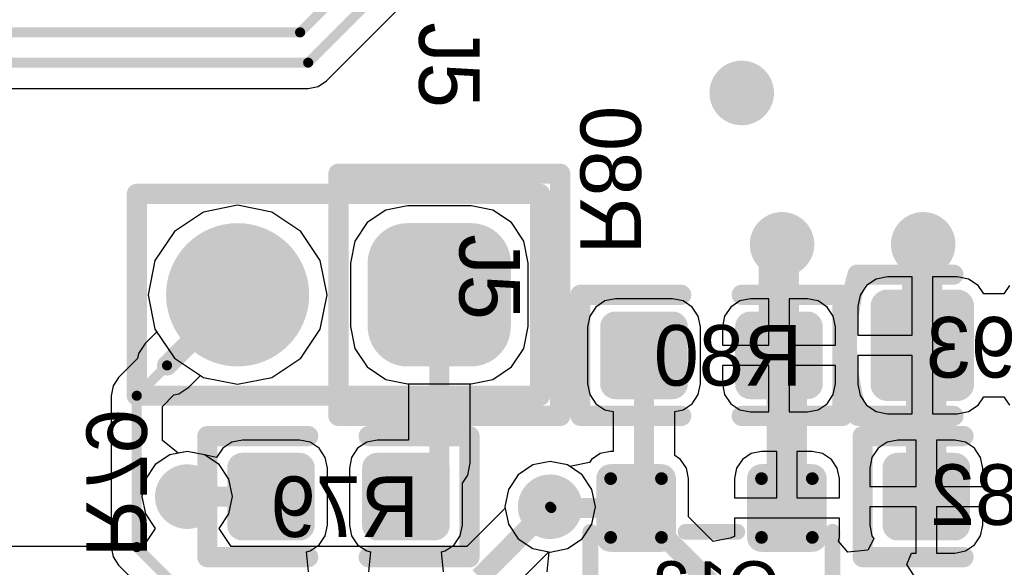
# Model space of a CAD drawing. Header units: millimetres. Extents: x 1.4 to 10.4, y 0 to 10.9.
# Tile 22 of 177: x 3.642 to 4.13, y 2.74 to 3.011. Entities that reach past the tile are written whole.
import ezdxf

# ---------------------------------------------------------------- set-up
doc = ezdxf.new("R2010")
doc.units = ezdxf.units.MM
doc.header["$MEASUREMENT"] = 0
for name, color, linetype in [('BottomLayer', 5, 'Continuous'), ('BottomOverlay', 54, 'Continuous'), ('BottomPaste', 16, 'Continuous'), ('BottomSolder', 6, 'Continuous'), ('DrillDrawing', 1, 'Continuous'), ('DrillGuide', 244, 'Continuous'), ('InternalPlane1', 76, 'Continuous'), ('InternalPlane2', 16, 'Continuous'), ('Mechanical31', 56, 'Continuous'), ('Mechanical32', 56, 'Continuous'), ('MultiLayer', 9, 'Continuous'), ('TopLayer', 1, 'Continuous'), ('TopOverlay', 2, 'Continuous'), ('TopSolder', 216, 'Continuous')]:
    doc.layers.add(name, color=color, linetype=linetype)

msp = doc.modelspace()

# ---------------------------------------------------------------- linework, layer by layer
at = {"layer": 'BottomLayer'}
for p, q in [((3.79401, 2.98099), (3.84928, 3.03626)), ((3.78988, 2.97823), (3.79401, 2.98099)), ((3.79401, 2.98099), (3.79401, 2.98099)), ((3.79401, 2.98099), (3.79401, 2.98099)), ((3.63093, 2.97726), (3.785, 2.97726)), ((3.785, 2.97726), (3.78988, 2.97823)), ((3.73303, 2.91597), (3.71864, 2.90636)), ((3.75, 2.91935), (3.73303, 2.91597)), ((3.76697, 2.91597), (3.75, 2.91935)), ((3.78136, 2.90636), (3.76697, 2.91597)), ((3.82343, 2.91689), (3.81425, 2.91075)), ((3.83425, 2.91904), (3.82343, 2.91689)), ((3.86575, 2.91904), (3.83425, 2.91904)), ((3.87657, 2.91689), (3.86575, 2.91904)), ((3.88575, 2.91075), (3.87657, 2.91689)), ((3.81425, 2.91075), (3.80811, 2.90157)), ((3.89189, 2.90157), (3.88575, 2.91075)), ((3.71864, 2.90636), (3.70903, 2.89197)), ((3.79097, 2.89197), (3.78136, 2.90636)), ((3.80811, 2.90157), (3.80596, 2.89075)), ((3.89404, 2.89075), (3.89189, 2.90157)), ((3.70903, 2.89197), (3.70565, 2.875)), ((3.79435, 2.875), (3.79097, 2.89197)), ((3.80596, 2.89075), (3.80596, 2.85925)), ((3.89404, 2.85925), (3.89404, 2.89075)), ((4.06665, 2.88279), (4.06191, 2.87962)), ((4.07224, 2.8839), (4.06665, 2.88279)), ((4.08457, 2.8839), (4.07224, 2.8839)), ((4.08457, 2.855), (4.08457, 2.8839)), ((4.10689, 2.8839), (4.09457, 2.8839)), ((4.09457, 2.8839), (4.09457, 2.85)), ((4.11248, 2.88279), (4.10689, 2.8839)), ((4.11722, 2.87962), (4.11248, 2.88279)), ((4.06191, 2.87962), (4.05874, 2.87488)), ((4.12, 2.87547), (4.11722, 2.87962)), ((4.13278, 2.87962), (4.13, 2.87547)), ((3.70565, 2.875), (3.70903, 2.85803)), ((3.79097, 2.85803), (3.79435, 2.875)), ((3.93208, 2.87193), (3.9276, 2.86894)), ((3.93736, 2.87298), (3.93208, 2.87193)), ((3.96571, 2.87298), (3.93736, 2.87298)), ((3.97099, 2.87193), (3.96571, 2.87298)), ((3.97547, 2.86894), (3.97099, 2.87193)), ((3.99901, 2.87193), (3.99453, 2.86894)), ((4.00429, 2.87298), (3.99901, 2.87193)), ((4.01346, 2.87298), (4.00429, 2.87298)), ((4.01346, 2.85), (4.01346, 2.87298)), ((4.03264, 2.87298), (4.02346, 2.87298)), ((4.02346, 2.87298), (4.02346, 2.85)), ((4.03792, 2.87193), (4.03264, 2.87298)), ((4.0424, 2.86894), (4.03792, 2.87193)), ((4.05874, 2.87488), (4.05763, 2.86929)), ((4.13, 2.87547), (4.12, 2.87547)), ((3.9276, 2.86894), (3.9246, 2.86446)), ((3.97847, 2.86446), (3.97547, 2.86894)), ((3.99453, 2.86894), (3.99153, 2.86446)), ((4.0454, 2.86446), (4.0424, 2.86894)), ((4.05763, 2.86929), (4.05763, 2.855)), ((3.9246, 2.86446), (3.92355, 2.85917)), ((3.97952, 2.85917), (3.97847, 2.86446)), ((3.99153, 2.86446), (3.99048, 2.85917)), ((4.04645, 2.85917), (4.0454, 2.86446)), ((3.70998, 2.85661), (3.70419, 2.85081)), ((3.70903, 2.85803), (3.70998, 2.85661)), ((3.78136, 2.84364), (3.79097, 2.85803)), ((3.80596, 2.85925), (3.80811, 2.84843)), ((3.89189, 2.84843), (3.89404, 2.85925)), ((3.92355, 2.85917), (3.92355, 2.83083)), ((3.97952, 2.83083), (3.97952, 2.85917)), ((3.99048, 2.85917), (3.99048, 2.85)), ((4.04645, 2.85), (4.04645, 2.85917)), ((4.05763, 2.855), (4.08457, 2.855)), ((3.70419, 2.85081), (3.70087, 2.84585)), ((3.80811, 2.84843), (3.81425, 2.83925)), ((3.88575, 2.83925), (3.89189, 2.84843)), ((3.99048, 2.85), (4.01346, 2.85)), ((4.02346, 2.85), (4.04645, 2.85)), ((4.09457, 2.85), (4.09457, 2.8161)), ((3.70038, 2.84341), (3.69099, 2.83401)), ((3.70087, 2.84585), (3.70038, 2.84341)), ((3.76697, 2.83403), (3.78136, 2.84364)), ((4.08457, 2.845), (4.05763, 2.845)), ((4.05763, 2.845), (4.05763, 2.83071)), ((4.08457, 2.8161), (4.08457, 2.845)), ((3.81425, 2.83925), (3.82343, 2.83311)), ((3.87657, 2.83311), (3.88575, 2.83925)), ((4.01346, 2.84), (3.99048, 2.84)), ((3.99048, 2.84), (3.99048, 2.83083)), ((4.01346, 2.81702), (4.01346, 2.84)), ((4.04645, 2.84), (4.02346, 2.84)), ((4.02346, 2.84), (4.02346, 2.81702)), ((4.04645, 2.83083), (4.04645, 2.84)), ((3.69099, 2.83401), (3.68823, 2.82988)), ((3.72581, 2.82919), (3.73161, 2.83498)), ((3.73161, 2.83498), (3.73303, 2.83403)), ((3.73303, 2.83403), (3.75, 2.83065)), ((3.75, 2.83065), (3.76697, 2.83403)), ((3.82343, 2.83311), (3.83425, 2.83096)), ((3.86575, 2.83096), (3.87657, 2.83311)), ((3.68823, 2.82988), (3.68725, 2.825)), ((3.72085, 2.82587), (3.72581, 2.82919)), ((3.83425, 2.83096), (3.83471, 2.83096)), ((3.83471, 2.83096), (3.83471, 2.80298)), ((3.86529, 2.79154), (3.86529, 2.83096)), ((3.86529, 2.83096), (3.86575, 2.83096)), ((3.92355, 2.83083), (3.9246, 2.82554)), ((3.97847, 2.82554), (3.97952, 2.83083)), ((3.99048, 2.83083), (3.99153, 2.82554)), ((4.0454, 2.82554), (4.04645, 2.83083)), ((4.05763, 2.83071), (4.05874, 2.82512)), ((3.68725, 2.825), (3.68725, 2.75)), ((3.71274, 2.81972), (3.71841, 2.82538)), ((3.71841, 2.82538), (3.72085, 2.82587)), ((3.9246, 2.82554), (3.9276, 2.82106)), ((3.97547, 2.82106), (3.97847, 2.82554)), ((3.99153, 2.82554), (3.99453, 2.82106)), ((4.0424, 2.82106), (4.0454, 2.82554)), ((4.05874, 2.82512), (4.06191, 2.82038)), ((4.11722, 2.82038), (4.12, 2.82453)), ((4.12, 2.82453), (4.13, 2.82453)), ((4.13, 2.82453), (4.13278, 2.82038)), ((3.71274, 2.80287), (3.71274, 2.81972)), ((3.9276, 2.82106), (3.93208, 2.81807)), ((3.93208, 2.81807), (3.93624, 2.81724)), ((3.96683, 2.81724), (3.97099, 2.81807)), ((3.97099, 2.81807), (3.97547, 2.82106)), ((3.99453, 2.82106), (3.99901, 2.81807)), ((3.99901, 2.81807), (4.00429, 2.81702)), ((4.03264, 2.81702), (4.03792, 2.81807)), ((4.03792, 2.81807), (4.0424, 2.82106)), ((4.06191, 2.82038), (4.06665, 2.81721)), ((4.11248, 2.81721), (4.11722, 2.82038)), ((3.93624, 2.81724), (3.93624, 2.79734)), ((3.96683, 2.79532), (3.96683, 2.81724)), ((4.00429, 2.81702), (4.01346, 2.81702)), ((4.02346, 2.81702), (4.03264, 2.81702)), ((4.06665, 2.81721), (4.07224, 2.8161)), ((4.07224, 2.8161), (4.08457, 2.8161)), ((4.09457, 2.8161), (4.10689, 2.8161)), ((4.10689, 2.8161), (4.11248, 2.81721)), ((3.72048, 2.79653), (3.71274, 2.80287)), ((3.75236, 2.80298), (3.74708, 2.80193)), ((3.78071, 2.80298), (3.75236, 2.80298)), ((3.78599, 2.80193), (3.78071, 2.80298)), ((3.81929, 2.80298), (3.81401, 2.80193)), ((3.83471, 2.80298), (3.81929, 2.80298)), ((4.07736, 2.80298), (4.07208, 2.80193)), ((4.08654, 2.80298), (4.07736, 2.80298)), ((4.08654, 2.78), (4.08654, 2.80298)), ((4.10571, 2.80298), (4.09654, 2.80298)), ((4.09654, 2.80298), (4.09654, 2.78)), ((4.11099, 2.80193), (4.10571, 2.80298)), ((3.7426, 2.79894), (3.7396, 2.79446)), ((3.74708, 2.80193), (3.7426, 2.79894)), ((3.79047, 2.79894), (3.78599, 2.80193)), ((3.79347, 2.79446), (3.79047, 2.79894)), ((3.80953, 2.79894), (3.80653, 2.79446)), ((3.81401, 2.80193), (3.80953, 2.79894)), ((4.0676, 2.79894), (4.0646, 2.79446)), ((4.07208, 2.80193), (4.0676, 2.79894)), ((4.11547, 2.79894), (4.11099, 2.80193)), ((4.11847, 2.79446), (4.11547, 2.79894)), ((3.725, 2.79743), (3.72048, 2.79653)), ((3.73358, 2.79572), (3.725, 2.79743)), ((3.7396, 2.79446), (3.73358, 2.79572)), ((3.73358, 2.79572), (3.73358, 2.79572)), ((3.73358, 2.79572), (3.73358, 2.79572)), ((3.7396, 2.79446), (3.7396, 2.79446)), ((3.79452, 2.78917), (3.79347, 2.79446)), ((3.80653, 2.79446), (3.80548, 2.78917)), ((3.92552, 2.79342), (3.92452, 2.79192)), ((3.92987, 2.79632), (3.92552, 2.79342)), ((3.935, 2.79734), (3.92987, 2.79632)), ((3.93624, 2.79734), (3.935, 2.79734)), ((3.96968, 2.79342), (3.96683, 2.79532)), ((3.97258, 2.78907), (3.96968, 2.79342)), ((4.00032, 2.79342), (3.99742, 2.78907)), ((4.00467, 2.79632), (4.00032, 2.79342)), ((4.0098, 2.79734), (4.00467, 2.79632)), ((4.0174, 2.79734), (4.0098, 2.79734)), ((4.0174, 2.77437), (4.0174, 2.79734)), ((4.035, 2.79734), (4.0274, 2.79734)), ((4.0274, 2.79734), (4.0274, 2.77437)), ((4.04013, 2.79632), (4.035, 2.79734)), ((4.04448, 2.79342), (4.04013, 2.79632)), ((4.04739, 2.78907), (4.04448, 2.79342)), ((4.0646, 2.79446), (4.06355, 2.78917)), ((4.11952, 2.78917), (4.11847, 2.79446)), ((3.79452, 2.76083), (3.79452, 2.78917)), ((3.80548, 2.78917), (3.80548, 2.76083)), ((3.86413, 2.78568), (3.86529, 2.79154)), ((3.89642, 2.79072), (3.88914, 2.78586)), ((3.905, 2.79243), (3.89642, 2.79072)), ((3.91358, 2.79072), (3.905, 2.79243)), ((3.91471, 2.78997), (3.91358, 2.79072)), ((3.92452, 2.79192), (3.91471, 2.78997)), ((3.9736, 2.78394), (3.97258, 2.78907)), ((3.99742, 2.78907), (3.9964, 2.78394)), ((4.04841, 2.78394), (4.04739, 2.78907)), ((4.06355, 2.78917), (4.06355, 2.78)), ((4.11952, 2.78), (4.11952, 2.78917)), ((3.86145, 2.78167), (3.86413, 2.78568)), ((3.88914, 2.78586), (3.88428, 2.77858)), ((3.9736, 2.76499), (3.9736, 2.78394)), ((3.9964, 2.78394), (3.9964, 2.77437)), ((4.04841, 2.77437), (4.04841, 2.78394)), ((3.86145, 2.76083), (3.86145, 2.78167)), ((3.88428, 2.77858), (3.88257, 2.77)), ((4.06355, 2.78), (4.08654, 2.78)), ((4.09654, 2.78), (4.11952, 2.78)), ((3.9964, 2.77437), (4.0174, 2.77437)), ((4.0274, 2.77437), (4.04841, 2.77437)), ((3.88257, 2.77), (3.88428, 2.76142)), ((4.08654, 2.77), (4.06355, 2.77)), ((4.06355, 2.77), (4.06355, 2.76083)), ((4.08654, 2.74702), (4.08654, 2.77)), ((4.11952, 2.77), (4.09654, 2.77)), ((4.09654, 2.77), (4.09654, 2.74702)), ((4.11952, 2.76083), (4.11952, 2.77)), ((3.98588, 2.75271), (3.9736, 2.76499)), ((4.04841, 2.76437), (3.9964, 2.76437)), ((3.9964, 2.76437), (3.9964, 2.75527)), ((4.04841, 2.7548), (4.04841, 2.76437)), ((3.79347, 2.75554), (3.79452, 2.76083)), ((3.80548, 2.76083), (3.80653, 2.75554)), ((3.8604, 2.75554), (3.86145, 2.76083)), ((3.88428, 2.76142), (3.88914, 2.75414)), ((4.06355, 2.76083), (4.0646, 2.75554)), ((4.11847, 2.75554), (4.11952, 2.76083)), ((3.79047, 2.75106), (3.79347, 2.75554)), ((3.80653, 2.75554), (3.80953, 2.75106)), ((3.8574, 2.75106), (3.8604, 2.75554)), ((3.88914, 2.75414), (3.89642, 2.74928)), ((3.99424, 2.75437), (3.98588, 2.75271)), ((3.9964, 2.75527), (3.99424, 2.75437)), ((4.04805, 2.75302), (4.04841, 2.7548)), ((4.06556, 2.75411), (4.06254, 2.74847)), ((4.0646, 2.75554), (4.06556, 2.75411)), ((4.11547, 2.75106), (4.11847, 2.75554)), ((3.68725, 2.75), (3.68725, 2.75)), ((3.68725, 2.75), (3.68725, 2.75)), ((3.68725, 2.75), (3.68823, 2.74512)), ((3.78599, 2.74807), (3.79047, 2.75106)), ((3.80953, 2.75106), (3.81401, 2.74807)), ((3.85292, 2.74807), (3.8574, 2.75106)), ((3.89642, 2.74928), (3.90436, 2.7477)), ((4.05259, 2.74749), (4.04805, 2.75302)), ((4.11099, 2.74807), (4.11547, 2.75106)), ((3.68823, 2.74512), (3.69099, 2.74099)), ((3.78412, 2.7477), (3.78599, 2.74807)), ((3.7851, 2.73774), (3.78412, 2.7477)), ((3.81401, 2.74807), (3.81588, 2.7477)), ((3.81588, 2.7477), (3.8149, 2.73774)), ((3.85105, 2.7477), (3.85292, 2.74807)), ((3.85203, 2.73774), (3.85105, 2.7477)), ((3.90436, 2.7477), (3.90338, 2.73774)), ((4.06254, 2.74847), (4.05259, 2.74749)), ((4.08184, 2.7413), (4.08421, 2.74702)), ((4.08421, 2.74702), (4.08654, 2.74702)), ((4.09654, 2.74702), (4.10571, 2.74702)), ((4.10571, 2.74702), (4.11099, 2.74807)), ((3.69099, 2.74099), (3.71599, 2.71599)), ((4.0874, 2.73298), (4.08184, 2.7413))]:
    msp.add_line(p, q, dxfattribs=at)
for points, const_width in [([(3.781, 3.005), (3.875, 3.099)], 0.005), ([(3.785, 2.99), (3.844, 3.049)], 0.005), ([(3.32, 3.005), (3.781, 3.005)], 0.005), ([(3.31197, 2.99), (3.785, 2.99)], 0.005), ([(4.01846, 2.89846), (4.02, 2.9)], 0.02), ([(4.01846, 2.845), (4.01846, 2.89846)], 0.02), ([(4.08957, 2.89957), (4.09, 2.9)], 0.02), ([(4.08957, 2.85), (4.08957, 2.89957)], 0.02), ([(3.715, 2.84), (3.75, 2.875)], 0.01), ([(3.85, 2.79154), (3.85, 2.875)], 0.01), ([(4.08957, 2.85), (4.09154, 2.84803)], 0.02), ([(4.09154, 2.775), (4.09154, 2.84803)], 0.02), ([(4.01846, 2.845), (4.0224, 2.84106)], 0.02), ([(3.95154, 2.77331), (3.95154, 2.845)], 0.01), ([(4.0224, 2.76937), (4.0224, 2.84106)], 0.02), ([(3.7, 2.825), (3.715, 2.84)], 0.005), ([(3.7, 2.75), (3.7, 2.825)], 0.005), ([(3.83346, 2.775), (3.85, 2.79154)], 0.01), ([(3.725, 2.775), (3.76654, 2.775)], 0.01), ([(3.90563, 2.76937), (3.9476, 2.76937)], 0.01), ([(3.9476, 2.76937), (3.95154, 2.77331)], 0.01), ([(3.9476, 2.76937), (3.98697, 2.73)], 0.01), ([(3.905, 2.77), (3.90563, 2.76937)], 0.005), ([(3.7, 2.75), (3.725, 2.725)], 0.005)]:
    msp.add_lwpolyline(points, dxfattribs=dict(at, const_width=const_width))
for points, const_width in [([(3.77975, 3.005, 1), (3.78225, 3.005, 1)], 0.0025), ([(3.77975, 3.005, 1), (3.78225, 3.005, 1)], 0.0025), ([(3.78375, 2.99, 1), (3.78625, 2.99, 1)], 0.0025), ([(3.78375, 2.99, 1), (3.78625, 2.99, 1)], 0.0025), ([(3.994, 2.975, 1), (4.006, 2.975, 1)], 0.012), ([(4.014, 2.9, 1), (4.026, 2.9, 1)], 0.012), ([(4.084, 2.9, 1), (4.096, 2.9, 1)], 0.012), ([(3.73425, 2.875, 1), (3.76575, 2.875, 1)], 0.0315), ([(3.82638, 2.89075, 1), (3.84213, 2.89075, 1)], 0.01575), ([(3.85787, 2.89075, 1), (3.87362, 2.89075, 1)], 0.01575), ([(4.01346, 2.89846, 1), (4.02346, 2.89846, 1)], 0.01), ([(4.01346, 2.89846, 1), (4.02346, 2.89846, 1)], 0.01), ([(4.015, 2.9, 1), (4.025, 2.9, 1)], 0.01), ([(4.08457, 2.89957, 1), (4.09457, 2.89957, 1)], 0.01), ([(4.08457, 2.89957, 1), (4.09457, 2.89957, 1)], 0.01), ([(4.085, 2.9, 1), (4.095, 2.9, 1)], 0.01), ([(3.7475, 2.875, 1), (3.7525, 2.875, 1)], 0.005), ([(3.8475, 2.875, 1), (3.8525, 2.875, 1)], 0.005), ([(3.82638, 2.85925, 1), (3.84213, 2.85925, 1)], 0.01575), ([(3.85787, 2.85925, 1), (3.87362, 2.85925, 1)], 0.01575), ([(4.07008, 2.86929, 1), (4.07441, 2.86929, 1)], 0.00433), ([(4.10472, 2.86929, 1), (4.10905, 2.86929, 1)], 0.00433), ([(3.93559, 2.85917, 1), (3.93913, 2.85917, 1)], 0.00354), ([(3.96394, 2.85917, 1), (3.96748, 2.85917, 1)], 0.00354), ([(4.00252, 2.85917, 1), (4.00606, 2.85917, 1)], 0.00354), ([(4.03087, 2.85917, 1), (4.03441, 2.85917, 1)], 0.00354), ([(4.08457, 2.85, 1), (4.09457, 2.85, 1)], 0.01), ([(4.08457, 2.85, 1), (4.09457, 2.85, 1)], 0.01), ([(4.08654, 2.84803, 1), (4.09654, 2.84803, 1)], 0.01), ([(4.08654, 2.84803, 1), (4.09654, 2.84803, 1)], 0.01), ([(4.01346, 2.845, 1), (4.02346, 2.845, 1)], 0.01), ([(4.01346, 2.845, 1), (4.02346, 2.845, 1)], 0.01), ([(3.94904, 2.845, 1), (3.95404, 2.845, 1)], 0.005), ([(4.0174, 2.84106, 1), (4.0274, 2.84106, 1)], 0.01), ([(4.0174, 2.84106, 1), (4.0274, 2.84106, 1)], 0.01), ([(3.7125, 2.84, 1), (3.7175, 2.84, 1)], 0.005), ([(3.71375, 2.84, 1), (3.71625, 2.84, 1)], 0.0025), ([(3.93559, 2.83083, 1), (3.93913, 2.83083, 1)], 0.00354), ([(3.96394, 2.83083, 1), (3.96748, 2.83083, 1)], 0.00354), ([(4.00252, 2.83083, 1), (4.00606, 2.83083, 1)], 0.00354), ([(4.03087, 2.83083, 1), (4.03441, 2.83083, 1)], 0.00354), ([(4.07008, 2.83071, 1), (4.07441, 2.83071, 1)], 0.00433), ([(4.10472, 2.83071, 1), (4.10905, 2.83071, 1)], 0.00433), ([(3.69875, 2.825, 1), (3.70125, 2.825, 1)], 0.0025), ([(3.69875, 2.825, 1), (3.70125, 2.825, 1)], 0.0025), ([(3.8475, 2.79154, 1), (3.8525, 2.79154, 1)], 0.005), ([(3.8475, 2.79154, 1), (3.8525, 2.79154, 1)], 0.005), ([(3.75059, 2.78917, 1), (3.75413, 2.78917, 1)], 0.00354), ([(3.77894, 2.78917, 1), (3.78248, 2.78917, 1)], 0.00354), ([(3.81752, 2.78917, 1), (3.82106, 2.78917, 1)], 0.00354), ([(3.84587, 2.78917, 1), (3.84941, 2.78917, 1)], 0.00354), ([(4.07559, 2.78917, 1), (4.07913, 2.78917, 1)], 0.00354), ([(4.10394, 2.78917, 1), (4.10748, 2.78917, 1)], 0.00354), ([(3.719, 2.775, 1), (3.731, 2.775, 1)], 0.012), ([(3.93343, 2.78394, 1), (3.93657, 2.78394, 1)], 0.00315), ([(3.95862, 2.78394, 1), (3.96177, 2.78394, 1)], 0.00315), ([(4.00823, 2.78394, 1), (4.01138, 2.78394, 1)], 0.00315), ([(4.03343, 2.78394, 1), (4.03657, 2.78394, 1)], 0.00315), ([(4.08654, 2.775, 1), (4.09654, 2.775, 1)], 0.01), ([(3.7225, 2.775, 1), (3.7275, 2.775, 1)], 0.005), ([(3.76404, 2.775, 1), (3.76904, 2.775, 1)], 0.005), ([(3.83096, 2.775, 1), (3.83596, 2.775, 1)], 0.005), ([(3.899, 2.77, 1), (3.911, 2.77, 1)], 0.012), ([(4.0174, 2.76937, 1), (4.0274, 2.76937, 1)], 0.01), ([(3.90313, 2.76937, 1), (3.90813, 2.76937, 1)], 0.005), ([(3.9451, 2.76937, 1), (3.9501, 2.76937, 1)], 0.005), ([(3.9451, 2.76937, 1), (3.9501, 2.76937, 1)], 0.005), ([(3.9451, 2.76937, 1), (3.9501, 2.76937, 1)], 0.005), ([(3.94904, 2.77331, 1), (3.95404, 2.77331, 1)], 0.005), ([(3.94904, 2.77331, 1), (3.95404, 2.77331, 1)], 0.005), ([(3.90375, 2.77, 1), (3.90625, 2.77, 1)], 0.0025), ([(3.90438, 2.76937, 1), (3.90688, 2.76937, 1)], 0.0025), ([(3.75059, 2.76083, 1), (3.75413, 2.76083, 1)], 0.00354), ([(3.77894, 2.76083, 1), (3.78248, 2.76083, 1)], 0.00354), ([(3.81752, 2.76083, 1), (3.82106, 2.76083, 1)], 0.00354), ([(3.84587, 2.76083, 1), (3.84941, 2.76083, 1)], 0.00354), ([(4.07559, 2.76083, 1), (4.07913, 2.76083, 1)], 0.00354), ([(4.10394, 2.76083, 1), (4.10748, 2.76083, 1)], 0.00354), ([(3.93343, 2.7548, 1), (3.93657, 2.7548, 1)], 0.00315), ([(3.95862, 2.7548, 1), (3.96177, 2.7548, 1)], 0.00315), ([(4.00823, 2.7548, 1), (4.01138, 2.7548, 1)], 0.00315), ([(4.03343, 2.7548, 1), (4.03657, 2.7548, 1)], 0.00315), ([(3.69875, 2.75, 1), (3.70125, 2.75, 1)], 0.0025), ([(3.69875, 2.75, 1), (3.70125, 2.75, 1)], 0.0025)]:
    msp.add_lwpolyline(points, format="xyb", close=True, dxfattribs=dict(at, const_width=const_width))
for points in [[(3.86575, 2.9065), (3.83425, 2.9065), (3.86575, 2.8435), (3.83425, 2.8435)], [(3.8815, 2.89075), (3.8185, 2.89075), (3.8815, 2.85925), (3.8185, 2.85925)], [(4.10689, 2.87362), (4.07224, 2.87362), (4.10689, 2.82638), (4.07224, 2.82638)], [(4.11122, 2.86929), (4.06791, 2.86929), (4.11122, 2.83071), (4.06791, 2.83071)], [(3.93736, 2.82728), (3.96571, 2.82728), (3.93736, 2.86272), (3.96571, 2.86272)], [(4.00429, 2.82728), (4.03264, 2.82728), (4.00429, 2.86272), (4.03264, 2.86272)], [(3.93382, 2.83083), (3.96925, 2.83083), (3.93382, 2.85917), (3.96925, 2.85917)], [(4.00075, 2.83083), (4.03618, 2.83083), (4.00075, 2.85917), (4.03618, 2.85917)], [(3.78425, 2.78917), (3.74882, 2.78917), (3.78425, 2.76083), (3.74882, 2.76083)], [(3.78071, 2.79272), (3.75236, 2.79272), (3.78071, 2.75728), (3.75236, 2.75728)], [(3.85118, 2.78917), (3.81575, 2.78917), (3.85118, 2.76083), (3.81575, 2.76083)], [(3.84764, 2.79272), (3.81929, 2.79272), (3.84764, 2.75728), (3.81929, 2.75728)], [(4.10925, 2.78917), (4.07382, 2.78917), (4.10925, 2.76083), (4.07382, 2.76083)], [(4.10571, 2.79272), (4.07736, 2.79272), (4.10571, 2.75728), (4.07736, 2.75728)], [(3.96335, 2.78394), (3.93185, 2.78394), (3.96335, 2.7548), (3.93185, 2.7548)], [(3.9602, 2.78709), (3.935, 2.78709), (3.9602, 2.75165), (3.935, 2.75165)], [(4.03815, 2.78394), (4.00665, 2.78394), (4.03815, 2.7548), (4.00665, 2.7548)], [(4.035, 2.78709), (4.0098, 2.78709), (4.035, 2.75165), (4.0098, 2.75165)]]:
    msp.add_solid(points, dxfattribs=at)
at = {"layer": 'BottomOverlay', "const_width": 0.01}
msp.add_lwpolyline([(4.05767, 2.81524, -0.154963), (4.05739, 2.88485)], format="xyb", dxfattribs=at)
at = {"layer": 'BottomOverlay'}
for points, const_width in [([(4.05739, 2.885), (4.105, 2.885)], 0.01), ([(3.92, 2.815), (3.92, 2.875)], 0.01), ([(3.92, 2.875), (3.97, 2.875)], 0.01), ([(4, 2.875), (4.05, 2.875)], 0.01), ([(4.05, 2.815), (4.05, 2.875)], 0.01), ([(3.92, 2.815), (3.97, 2.815)], 0.01), ([(4, 2.815), (4.05, 2.815)], 0.01), ([(4.05767, 2.815), (4.105, 2.815)], 0.01), ([(3.735, 2.745), (3.735, 2.805)], 0.01), ([(3.735, 2.805), (3.785, 2.805)], 0.01), ([(3.815, 2.805), (3.865, 2.805)], 0.01), ([(3.865, 2.745), (3.865, 2.805)], 0.01), ([(4.06, 2.745), (4.06, 2.805)], 0.01), ([(4.06, 2.805), (4.11, 2.805)], 0.01), ([(3.92496, 2.70244), (3.92496, 2.75756)], 0.00787), ([(3.9722, 2.75756), (3.9978, 2.75756)], 0.00787), ([(4.04504, 2.70244), (4.04504, 2.75756)], 0.00787), ([(3.735, 2.745), (3.785, 2.745)], 0.01), ([(3.815, 2.745), (3.865, 2.745)], 0.01), ([(4.06, 2.745), (4.11, 2.745)], 0.01)]:
    msp.add_lwpolyline(points, dxfattribs=dict(at, const_width=const_width))
for points, const_width in [([(4.05489, 2.885, 1), (4.05989, 2.885, 1)], 0.005), ([(4.05489, 2.88485, 1), (4.05989, 2.88485, 1)], 0.005), ([(4.1025, 2.885, 1), (4.1075, 2.885, 1)], 0.005), ([(3.9175, 2.875, 1), (3.9225, 2.875, 1)], 0.005), ([(3.9175, 2.875, 1), (3.9225, 2.875, 1)], 0.005), ([(3.9675, 2.875, 1), (3.9725, 2.875, 1)], 0.005), ([(3.9975, 2.875, 1), (4.0025, 2.875, 1)], 0.005), ([(4.0475, 2.875, 1), (4.0525, 2.875, 1)], 0.005), ([(4.0475, 2.875, 1), (4.0525, 2.875, 1)], 0.005), ([(3.9175, 2.815, 1), (3.9225, 2.815, 1)], 0.005), ([(3.9175, 2.815, 1), (3.9225, 2.815, 1)], 0.005), ([(3.9675, 2.815, 1), (3.9725, 2.815, 1)], 0.005), ([(3.9975, 2.815, 1), (4.0025, 2.815, 1)], 0.005), ([(4.0475, 2.815, 1), (4.0525, 2.815, 1)], 0.005), ([(4.0475, 2.815, 1), (4.0525, 2.815, 1)], 0.005), ([(4.05517, 2.81524, 1), (4.06017, 2.81524, 1)], 0.005), ([(4.05517, 2.815, 1), (4.06017, 2.815, 1)], 0.005), ([(4.1025, 2.815, 1), (4.1075, 2.815, 1)], 0.005), ([(3.7325, 2.805, 1), (3.7375, 2.805, 1)], 0.005), ([(3.7325, 2.805, 1), (3.7375, 2.805, 1)], 0.005), ([(3.7825, 2.805, 1), (3.7875, 2.805, 1)], 0.005), ([(3.8125, 2.805, 1), (3.8175, 2.805, 1)], 0.005), ([(3.8625, 2.805, 1), (3.8675, 2.805, 1)], 0.005), ([(3.8625, 2.805, 1), (3.8675, 2.805, 1)], 0.005), ([(4.0575, 2.805, 1), (4.0625, 2.805, 1)], 0.005), ([(4.0575, 2.805, 1), (4.0625, 2.805, 1)], 0.005), ([(4.1075, 2.805, 1), (4.1125, 2.805, 1)], 0.005), ([(3.92299, 2.75756, 1), (3.92693, 2.75756, 1)], 0.00394), ([(3.97024, 2.75756, 1), (3.97417, 2.75756, 1)], 0.00394), ([(3.99583, 2.75756, 1), (3.99976, 2.75756, 1)], 0.00394), ([(4.04307, 2.75756, 1), (4.04701, 2.75756, 1)], 0.00394), ([(3.7325, 2.745, 1), (3.7375, 2.745, 1)], 0.005), ([(3.7325, 2.745, 1), (3.7375, 2.745, 1)], 0.005), ([(3.7825, 2.745, 1), (3.7875, 2.745, 1)], 0.005), ([(3.8125, 2.745, 1), (3.8175, 2.745, 1)], 0.005), ([(3.8625, 2.745, 1), (3.8675, 2.745, 1)], 0.005), ([(3.8625, 2.745, 1), (3.8675, 2.745, 1)], 0.005), ([(4.0575, 2.745, 1), (4.0625, 2.745, 1)], 0.005), ([(4.0575, 2.745, 1), (4.0625, 2.745, 1)], 0.005), ([(4.1075, 2.745, 1), (4.1125, 2.745, 1)], 0.005)]:
    msp.add_lwpolyline(points, format="xyb", close=True, dxfattribs=dict(at, const_width=const_width))
at = {"layer": 'BottomPaste'}
for points, const_width in [([(4.07008, 2.86929, 1), (4.07441, 2.86929, 1)], 0.00433), ([(4.10472, 2.86929, 1), (4.10905, 2.86929, 1)], 0.00433), ([(3.93559, 2.85917, 1), (3.93913, 2.85917, 1)], 0.00354), ([(3.96394, 2.85917, 1), (3.96748, 2.85917, 1)], 0.00354), ([(4.00252, 2.85917, 1), (4.00606, 2.85917, 1)], 0.00354), ([(4.03087, 2.85917, 1), (4.03441, 2.85917, 1)], 0.00354), ([(3.93559, 2.83083, 1), (3.93913, 2.83083, 1)], 0.00354), ([(3.96394, 2.83083, 1), (3.96748, 2.83083, 1)], 0.00354), ([(4.00252, 2.83083, 1), (4.00606, 2.83083, 1)], 0.00354), ([(4.03087, 2.83083, 1), (4.03441, 2.83083, 1)], 0.00354), ([(4.07008, 2.83071, 1), (4.07441, 2.83071, 1)], 0.00433), ([(4.10472, 2.83071, 1), (4.10905, 2.83071, 1)], 0.00433), ([(3.75059, 2.78917, 1), (3.75413, 2.78917, 1)], 0.00354), ([(3.77894, 2.78917, 1), (3.78248, 2.78917, 1)], 0.00354), ([(3.81752, 2.78917, 1), (3.82106, 2.78917, 1)], 0.00354), ([(3.84587, 2.78917, 1), (3.84941, 2.78917, 1)], 0.00354), ([(4.07559, 2.78917, 1), (4.07913, 2.78917, 1)], 0.00354), ([(4.10394, 2.78917, 1), (4.10748, 2.78917, 1)], 0.00354), ([(3.93343, 2.78394, 1), (3.93657, 2.78394, 1)], 0.00315), ([(3.95862, 2.78394, 1), (3.96177, 2.78394, 1)], 0.00315), ([(4.00823, 2.78394, 1), (4.01138, 2.78394, 1)], 0.00315), ([(4.03343, 2.78394, 1), (4.03657, 2.78394, 1)], 0.00315), ([(3.75059, 2.76083, 1), (3.75413, 2.76083, 1)], 0.00354), ([(3.77894, 2.76083, 1), (3.78248, 2.76083, 1)], 0.00354), ([(3.81752, 2.76083, 1), (3.82106, 2.76083, 1)], 0.00354), ([(3.84587, 2.76083, 1), (3.84941, 2.76083, 1)], 0.00354), ([(4.07559, 2.76083, 1), (4.07913, 2.76083, 1)], 0.00354), ([(4.10394, 2.76083, 1), (4.10748, 2.76083, 1)], 0.00354), ([(3.93343, 2.7548, 1), (3.93657, 2.7548, 1)], 0.00315), ([(3.95862, 2.7548, 1), (3.96177, 2.7548, 1)], 0.00315), ([(4.00823, 2.7548, 1), (4.01138, 2.7548, 1)], 0.00315), ([(4.03343, 2.7548, 1), (4.03657, 2.7548, 1)], 0.00315)]:
    msp.add_lwpolyline(points, format="xyb", close=True, dxfattribs=dict(at, const_width=const_width))
for points in [[(4.10689, 2.87362), (4.07224, 2.87362), (4.10689, 2.82638), (4.07224, 2.82638)], [(4.11122, 2.86929), (4.06791, 2.86929), (4.11122, 2.83071), (4.06791, 2.83071)], [(3.93736, 2.82728), (3.96571, 2.82728), (3.93736, 2.86272), (3.96571, 2.86272)], [(4.00429, 2.82728), (4.03264, 2.82728), (4.00429, 2.86272), (4.03264, 2.86272)], [(3.93382, 2.83083), (3.96925, 2.83083), (3.93382, 2.85917), (3.96925, 2.85917)], [(4.00075, 2.83083), (4.03618, 2.83083), (4.00075, 2.85917), (4.03618, 2.85917)], [(3.78425, 2.78917), (3.74882, 2.78917), (3.78425, 2.76083), (3.74882, 2.76083)], [(3.78071, 2.79272), (3.75236, 2.79272), (3.78071, 2.75728), (3.75236, 2.75728)], [(3.85118, 2.78917), (3.81575, 2.78917), (3.85118, 2.76083), (3.81575, 2.76083)], [(3.84764, 2.79272), (3.81929, 2.79272), (3.84764, 2.75728), (3.81929, 2.75728)], [(4.10925, 2.78917), (4.07382, 2.78917), (4.10925, 2.76083), (4.07382, 2.76083)], [(4.10571, 2.79272), (4.07736, 2.79272), (4.10571, 2.75728), (4.07736, 2.75728)], [(3.96335, 2.78394), (3.93185, 2.78394), (3.96335, 2.7548), (3.93185, 2.7548)], [(3.9602, 2.78709), (3.935, 2.78709), (3.9602, 2.75165), (3.935, 2.75165)], [(4.03815, 2.78394), (4.00665, 2.78394), (4.03815, 2.7548), (4.00665, 2.7548)], [(4.035, 2.78709), (4.0098, 2.78709), (4.035, 2.75165), (4.0098, 2.75165)]]:
    msp.add_solid(points, dxfattribs=at)
at = {"layer": 'BottomSolder'}
for points, const_width in [([(3.73225, 2.875, 1), (3.76775, 2.875, 1)], 0.0355), ([(3.82438, 2.89075, 1), (3.84413, 2.89075, 1)], 0.01975), ([(3.85587, 2.89075, 1), (3.87562, 2.89075, 1)], 0.01975), ([(3.82438, 2.85925, 1), (3.84413, 2.85925, 1)], 0.01975), ([(3.85587, 2.85925, 1), (3.87562, 2.85925, 1)], 0.01975), ([(4.06808, 2.86929, 1), (4.07641, 2.86929, 1)], 0.00833), ([(4.10272, 2.86929, 1), (4.11105, 2.86929, 1)], 0.00833), ([(3.93359, 2.85917, 1), (3.94113, 2.85917, 1)], 0.00754), ([(3.96194, 2.85917, 1), (3.96948, 2.85917, 1)], 0.00754), ([(4.00052, 2.85917, 1), (4.00806, 2.85917, 1)], 0.00754), ([(4.02887, 2.85917, 1), (4.03641, 2.85917, 1)], 0.00754), ([(3.93359, 2.83083, 1), (3.94113, 2.83083, 1)], 0.00754), ([(3.96194, 2.83083, 1), (3.96948, 2.83083, 1)], 0.00754), ([(4.00052, 2.83083, 1), (4.00806, 2.83083, 1)], 0.00754), ([(4.02887, 2.83083, 1), (4.03641, 2.83083, 1)], 0.00754), ([(4.06808, 2.83071, 1), (4.07641, 2.83071, 1)], 0.00833), ([(4.10272, 2.83071, 1), (4.11105, 2.83071, 1)], 0.00833), ([(3.74859, 2.78917, 1), (3.75613, 2.78917, 1)], 0.00754), ([(3.77694, 2.78917, 1), (3.78448, 2.78917, 1)], 0.00754), ([(3.81552, 2.78917, 1), (3.82306, 2.78917, 1)], 0.00754), ([(3.84387, 2.78917, 1), (3.85141, 2.78917, 1)], 0.00754), ([(4.07359, 2.78917, 1), (4.08113, 2.78917, 1)], 0.00754), ([(4.10194, 2.78917, 1), (4.10948, 2.78917, 1)], 0.00754), ([(3.93143, 2.78394, 1), (3.93857, 2.78394, 1)], 0.00715), ([(3.95662, 2.78394, 1), (3.96377, 2.78394, 1)], 0.00715), ([(4.00623, 2.78394, 1), (4.01338, 2.78394, 1)], 0.00715), ([(4.03143, 2.78394, 1), (4.03857, 2.78394, 1)], 0.00715), ([(3.74859, 2.76083, 1), (3.75613, 2.76083, 1)], 0.00754), ([(3.77694, 2.76083, 1), (3.78448, 2.76083, 1)], 0.00754), ([(3.81552, 2.76083, 1), (3.82306, 2.76083, 1)], 0.00754), ([(3.84387, 2.76083, 1), (3.85141, 2.76083, 1)], 0.00754), ([(4.07359, 2.76083, 1), (4.08113, 2.76083, 1)], 0.00754), ([(4.10194, 2.76083, 1), (4.10948, 2.76083, 1)], 0.00754), ([(3.93143, 2.7548, 1), (3.93857, 2.7548, 1)], 0.00715), ([(3.95662, 2.7548, 1), (3.96377, 2.7548, 1)], 0.00715), ([(4.00623, 2.7548, 1), (4.01338, 2.7548, 1)], 0.00715), ([(4.03143, 2.7548, 1), (4.03857, 2.7548, 1)], 0.00715)]:
    msp.add_lwpolyline(points, format="xyb", close=True, dxfattribs=dict(at, const_width=const_width))
for points in [[(3.86575, 2.9105), (3.83425, 2.9105), (3.86575, 2.8395), (3.83425, 2.8395)], [(3.8855, 2.89075), (3.8145, 2.89075), (3.8855, 2.85925), (3.8145, 2.85925)], [(4.10689, 2.87762), (4.07224, 2.87762), (4.10689, 2.82238), (4.07224, 2.82238)], [(3.93736, 2.82328), (3.96571, 2.82328), (3.93736, 2.86672), (3.96571, 2.86672)], [(4.00429, 2.82328), (4.03264, 2.82328), (4.00429, 2.86672), (4.03264, 2.86672)], [(4.11522, 2.86929), (4.06391, 2.86929), (4.11522, 2.83071), (4.06391, 2.83071)], [(3.92982, 2.83083), (3.97325, 2.83083), (3.92982, 2.85917), (3.97325, 2.85917)], [(3.99675, 2.83083), (4.04018, 2.83083), (3.99675, 2.85917), (4.04018, 2.85917)], [(3.78071, 2.79672), (3.75236, 2.79672), (3.78071, 2.75328), (3.75236, 2.75328)], [(3.84764, 2.79672), (3.81929, 2.79672), (3.84764, 2.75328), (3.81929, 2.75328)], [(4.10571, 2.79672), (4.07736, 2.79672), (4.10571, 2.75328), (4.07736, 2.75328)], [(3.78825, 2.78917), (3.74482, 2.78917), (3.78825, 2.76083), (3.74482, 2.76083)], [(3.85518, 2.78917), (3.81175, 2.78917), (3.85518, 2.76083), (3.81175, 2.76083)], [(3.9602, 2.79109), (3.935, 2.79109), (3.9602, 2.74765), (3.935, 2.74765)], [(4.035, 2.79109), (4.0098, 2.79109), (4.035, 2.74765), (4.0098, 2.74765)], [(4.11325, 2.78917), (4.06982, 2.78917), (4.11325, 2.76083), (4.06982, 2.76083)], [(3.96735, 2.78394), (3.92785, 2.78394), (3.96735, 2.7548), (3.92785, 2.7548)], [(4.04215, 2.78394), (4.00265, 2.78394), (4.04215, 2.7548), (4.00265, 2.7548)]]:
    msp.add_solid(points, dxfattribs=at)
at = {"layer": 'DrillDrawing', "const_width": 0.006}
for points in [[(3.997, 2.975, 1), (4.003, 2.975, 1)], [(4.017, 2.9, 1), (4.023, 2.9, 1)], [(4.087, 2.9, 1), (4.093, 2.9, 1)], [(3.722, 2.775, 1), (3.728, 2.775, 1)], [(3.902, 2.77, 1), (3.908, 2.77, 1)]]:
    msp.add_lwpolyline(points, format="xyb", close=True, dxfattribs=at)
at = {"layer": 'DrillGuide', "const_width": 0.006}
for points in [[(3.997, 2.975, 1), (4.003, 2.975, 1)], [(4.017, 2.9, 1), (4.023, 2.9, 1)], [(4.087, 2.9, 1), (4.093, 2.9, 1)], [(3.722, 2.775, 1), (3.728, 2.775, 1)], [(3.902, 2.77, 1), (3.908, 2.77, 1)]]:
    msp.add_lwpolyline(points, format="xyb", close=True, dxfattribs=at)
at = {"layer": 'InternalPlane1'}
for points, const_width in [([(3.73516, 2.875, 1), (3.76484, 2.875, 1)], 0.02968), ([(3.83516, 2.875, 1), (3.86484, 2.875, 1)], 0.02968), ([(3.717, 2.775, 1), (3.733, 2.775, 1)], 0.016), ([(3.897, 2.77, 1), (3.913, 2.77, 1)], 0.016)]:
    msp.add_lwpolyline(points, format="xyb", close=True, dxfattribs=dict(at, const_width=const_width))
at = {"layer": 'InternalPlane2'}
for points, const_width in [([(3.992, 2.975, 1), (4.008, 2.975, 1)], 0.016), ([(4.012, 2.9, 1), (4.028, 2.9, 1)], 0.016), ([(4.082, 2.9, 1), (4.098, 2.9, 1)], 0.016), ([(3.73516, 2.875, 1), (3.76484, 2.875, 1)], 0.02968), ([(3.83516, 2.875, 1), (3.86484, 2.875, 1)], 0.02968), ([(3.897, 2.77, 1), (3.913, 2.77, 1)], 0.016)]:
    msp.add_lwpolyline(points, format="xyb", close=True, dxfattribs=dict(at, const_width=const_width))
at = {"layer": 'MultiLayer', "const_width": 0.012}
for points in [[(3.994, 2.975, 1), (4.006, 2.975, 1)], [(4.014, 2.9, 1), (4.026, 2.9, 1)], [(4.084, 2.9, 1), (4.096, 2.9, 1)], [(3.719, 2.775, 1), (3.731, 2.775, 1)], [(3.899, 2.77, 1), (3.911, 2.77, 1)]]:
    msp.add_lwpolyline(points, format="xyb", close=True, dxfattribs=at)
at = {"layer": 'TopLayer'}
for p, q in [((3.73303, 2.91597), (3.71864, 2.90636)), ((3.75, 2.91935), (3.73303, 2.91597)), ((3.76697, 2.91597), (3.75, 2.91935)), ((3.78136, 2.90636), (3.76697, 2.91597)), ((3.82343, 2.91689), (3.81425, 2.91075)), ((3.83425, 2.91904), (3.82343, 2.91689)), ((3.86575, 2.91904), (3.83425, 2.91904)), ((3.87657, 2.91689), (3.86575, 2.91904)), ((3.88575, 2.91075), (3.87657, 2.91689)), ((3.81425, 2.91075), (3.80811, 2.90157)), ((3.89189, 2.90157), (3.88575, 2.91075)), ((3.71864, 2.90636), (3.70903, 2.89197)), ((3.79097, 2.89197), (3.78136, 2.90636)), ((3.80811, 2.90157), (3.80596, 2.89075)), ((3.89404, 2.89075), (3.89189, 2.90157)), ((3.70903, 2.89197), (3.70565, 2.875)), ((3.79435, 2.875), (3.79097, 2.89197)), ((3.80596, 2.89075), (3.80596, 2.85925)), ((3.89404, 2.85925), (3.89404, 2.89075)), ((3.70565, 2.875), (3.70903, 2.85803)), ((3.79097, 2.85803), (3.79435, 2.875)), ((3.70903, 2.85803), (3.71864, 2.84364)), ((3.78136, 2.84364), (3.79097, 2.85803)), ((3.80596, 2.85925), (3.80811, 2.84843)), ((3.89189, 2.84843), (3.89404, 2.85925)), ((3.80811, 2.84843), (3.81425, 2.83925)), ((3.88575, 2.83925), (3.89189, 2.84843)), ((3.71864, 2.84364), (3.73303, 2.83403)), ((3.76697, 2.83403), (3.78136, 2.84364)), ((3.81425, 2.83925), (3.82343, 2.83311)), ((3.87657, 2.83311), (3.88575, 2.83925)), ((3.73303, 2.83403), (3.75, 2.83065)), ((3.75, 2.83065), (3.76697, 2.83403)), ((3.82343, 2.83311), (3.83425, 2.83096)), ((3.86575, 2.83096), (3.87657, 2.83311)), ((3.83425, 2.83096), (3.86575, 2.83096)), ((3.71642, 2.79572), (3.70914, 2.79086)), ((3.725, 2.79743), (3.71642, 2.79572)), ((3.73358, 2.79572), (3.725, 2.79743)), ((3.74086, 2.79086), (3.73358, 2.79572)), ((3.70914, 2.79086), (3.70428, 2.78358)), ((3.74572, 2.78358), (3.74086, 2.79086)), ((3.89642, 2.79072), (3.88914, 2.78586)), ((3.905, 2.79243), (3.89642, 2.79072)), ((3.91358, 2.79072), (3.905, 2.79243)), ((3.92086, 2.78586), (3.91358, 2.79072)), ((3.70428, 2.78358), (3.70257, 2.775)), ((3.74743, 2.775), (3.74572, 2.78358)), ((3.88914, 2.78586), (3.88428, 2.77858)), ((3.92572, 2.77858), (3.92086, 2.78586)), ((3.88428, 2.77858), (3.88257, 2.77)), ((3.92743, 2.77), (3.92572, 2.77858)), ((3.70257, 2.775), (3.70428, 2.76642)), ((3.74572, 2.76642), (3.74743, 2.775)), ((3.8827, 2.76933), (3.86367, 2.75029)), ((3.88257, 2.77), (3.8827, 2.76933)), ((3.92572, 2.76142), (3.92743, 2.77)), ((3.70428, 2.76642), (3.70914, 2.75914)), ((3.74086, 2.75914), (3.74572, 2.76642)), ((3.70914, 2.75914), (3.70323, 2.75029)), ((3.74677, 2.75029), (3.74086, 2.75914)), ((3.92086, 2.75414), (3.92572, 2.76142)), ((3.91358, 2.74928), (3.92086, 2.75414)), ((3.70323, 2.75029), (3.195, 2.75029)), ((3.86367, 2.75029), (3.74677, 2.75029)), ((3.905, 2.74757), (3.91358, 2.74928)), ((3.88081, 2.72419), (3.90433, 2.7477)), ((3.90433, 2.7477), (3.905, 2.74757))]:
    msp.add_line(p, q, dxfattribs=at)
for points, const_width in [([(3.994, 2.975, 1), (4.006, 2.975, 1)], 0.012), ([(4.014, 2.9, 1), (4.026, 2.9, 1)], 0.012), ([(4.084, 2.9, 1), (4.096, 2.9, 1)], 0.012), ([(3.73425, 2.875, 1), (3.76575, 2.875, 1)], 0.0315), ([(3.82638, 2.89075, 1), (3.84213, 2.89075, 1)], 0.01575), ([(3.85787, 2.89075, 1), (3.87362, 2.89075, 1)], 0.01575), ([(3.82638, 2.85925, 1), (3.84213, 2.85925, 1)], 0.01575), ([(3.85787, 2.85925, 1), (3.87362, 2.85925, 1)], 0.01575), ([(3.719, 2.775, 1), (3.731, 2.775, 1)], 0.012), ([(3.899, 2.77, 1), (3.911, 2.77, 1)], 0.012), ([(3.9025, 2.77, 1), (3.9075, 2.77, 1)], 0.005)]:
    msp.add_lwpolyline(points, format="xyb", close=True, dxfattribs=dict(at, const_width=const_width))
at = {"layer": 'TopLayer', "const_width": 0.01}
msp.add_lwpolyline([(3.87, 2.735), (3.905, 2.77)], dxfattribs=at)
at = {"layer": 'TopLayer'}
for points in [[(3.86575, 2.9065), (3.83425, 2.9065), (3.86575, 2.8435), (3.83425, 2.8435)], [(3.8815, 2.89075), (3.8185, 2.89075), (3.8815, 2.85925), (3.8185, 2.85925)]]:
    msp.add_solid(points, dxfattribs=at)
at = {"layer": 'TopOverlay', "const_width": 0.01}
for points in [[(3.8, 2.815), (3.8, 2.935)], [(3.8, 2.935), (3.91, 2.935)], [(3.91, 2.815), (3.91, 2.935)], [(3.7, 2.925), (3.9, 2.925)], [(3.7, 2.825), (3.7, 2.925)], [(3.9, 2.825), (3.9, 2.925)], [(3.7, 2.825), (3.9, 2.825)], [(3.8, 2.815), (3.91, 2.815)]]:
    msp.add_lwpolyline(points, dxfattribs=at)
at = {"layer": 'TopOverlay', "const_width": 0.005}
for points in [[(3.7975, 2.935, 1), (3.8025, 2.935, 1)], [(3.7975, 2.935, 1), (3.8025, 2.935, 1)], [(3.9075, 2.935, 1), (3.9125, 2.935, 1)], [(3.9075, 2.935, 1), (3.9125, 2.935, 1)], [(3.6975, 2.925, 1), (3.7025, 2.925, 1)], [(3.6975, 2.925, 1), (3.7025, 2.925, 1)], [(3.8975, 2.925, 1), (3.9025, 2.925, 1)], [(3.8975, 2.925, 1), (3.9025, 2.925, 1)], [(3.6975, 2.825, 1), (3.7025, 2.825, 1)], [(3.6975, 2.825, 1), (3.7025, 2.825, 1)], [(3.8975, 2.825, 1), (3.9025, 2.825, 1)], [(3.8975, 2.825, 1), (3.9025, 2.825, 1)], [(3.7975, 2.815, 1), (3.8025, 2.815, 1)], [(3.7975, 2.815, 1), (3.8025, 2.815, 1)], [(3.9075, 2.815, 1), (3.9125, 2.815, 1)], [(3.9075, 2.815, 1), (3.9125, 2.815, 1)]]:
    msp.add_lwpolyline(points, format="xyb", close=True, dxfattribs=at)
at = {"layer": 'TopSolder'}
for points, const_width in [([(3.73225, 2.875, 1), (3.76775, 2.875, 1)], 0.0355), ([(3.82438, 2.89075, 1), (3.84413, 2.89075, 1)], 0.01975), ([(3.85587, 2.89075, 1), (3.87562, 2.89075, 1)], 0.01975), ([(3.82438, 2.85925, 1), (3.84413, 2.85925, 1)], 0.01975), ([(3.85587, 2.85925, 1), (3.87562, 2.85925, 1)], 0.01975)]:
    msp.add_lwpolyline(points, format="xyb", close=True, dxfattribs=dict(at, const_width=const_width))
for points in [[(3.86575, 2.9105), (3.83425, 2.9105), (3.86575, 2.8395), (3.83425, 2.8395)], [(3.8855, 2.89075), (3.8145, 2.89075), (3.8855, 2.85925), (3.8145, 2.85925)]]:
    msp.add_solid(points, dxfattribs=at)

# ---------------------------------------------------------------- texts
at = {"layer": 'BottomOverlay', "text_generation_flag": 2}
for s, p in [('R80', (3.92, 2.895)), ('R79', (3.675, 2.745))]:
    msp.add_text(s, height=0.03, rotation=270, dxfattribs=at).set_placement(p)
at = {"layer": 'Mechanical31'}
msp.add_text('J5', height=0.03, rotation=270, dxfattribs=at).set_placement((3.86, 2.905))
at = {"layer": 'Mechanical32', "text_generation_flag": 2}
for s, height, p in [('C93', 0.03, (4.165, 2.834)), ('R80', 0.03, (4.03, 2.83)), ('R82', 0.03, (4.167, 2.761)), ('R79', 0.03, (3.84, 2.755)), ('Q12', 0.025, (4.019, 2.718))]:
    msp.add_text(s, height=height, rotation=360, dxfattribs=at).set_placement(p)
at = {"layer": 'TopOverlay'}
msp.add_text('J5', height=0.03, rotation=270, dxfattribs=at).set_placement((3.84, 3.01))

doc.saveas('drawing.dxf')
